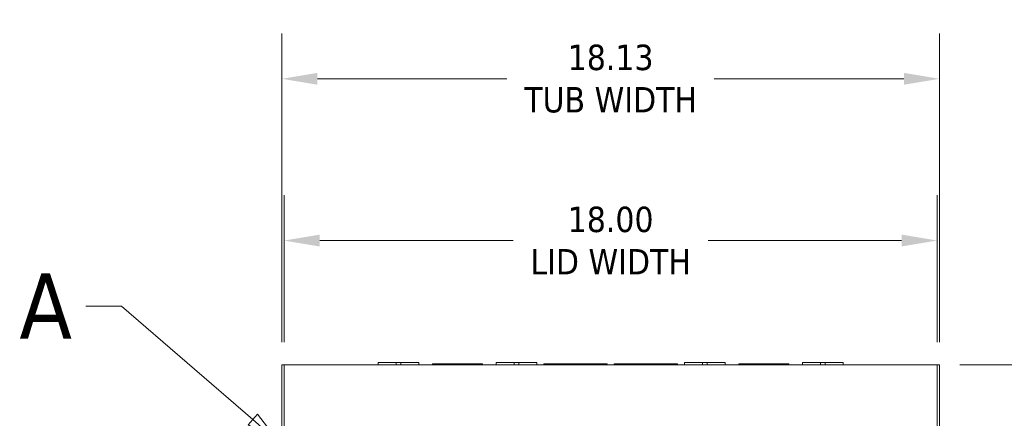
# Model space of a CAD drawing. Header units: inches. Extents: x 7 to 166, y 5 to 101.
# Tile 5 of 13: x 26 to 53, y 67 to 78. Entities that reach past the tile are written whole.
import ezdxf

# ---------------------------------------------------------------- set-up
doc = ezdxf.new("R2010")
doc.units = ezdxf.units.IN
doc.header["$LTSCALE"] = 10
doc.header["$MEASUREMENT"] = 0
doc.linetypes.add('DOUBLE_DASH_CHAIN', pattern=[1.2403, 0.6614, -0.0827, 0.1654, -0.0827, 0.1654, -0.0827])
for name, color, linetype, lineweight in [('Detail Boundary (ANSI)', 7, 'DOUBLE_DASH_CHAIN', 5), ('Dimension (ANSI)', 7, 'Continuous', 5), ('Visible (ANSI)', 7, 'Continuous', 5)]:
    doc.layers.add(name, color=color, linetype=linetype, lineweight=lineweight)
doc.styles.add('Label Text (ANSI)', font='tahoma.ttf')
doc.styles.add('ROMANS', font='tahoma.ttf')
doc.dimstyles.new('Default (ANSI)', dxfattribs={"dimscale": 10, "dimtxt": 0.07, "dimasz": 0.098425, "dimexe": 0.125, "dimexo": 0.0625, "dimgap": 0.031496, "dimtad": 0, "dimtih": 1, "dimtoh": 1, "dimrnd": 1e-08, "dimzin": 0, "dimdsep": 46, "dimtxsty": 'ROMANS', "dimcen": 0.09, "dimdle": 0.393701, "dimclrd": 256, "dimclre": 256, "dimclrt": 256, "dimadec": 0, "dimazin": 0, "dimtfac": 1.428571, "dimtofl": 0, "dimtmove": 0, "dimatfit": 3, "dimfxl": 0, "dimtolj": 1, "dimtzin": 0, "dimlwd": -1, "dimlwe": -1, "dimarcsym": 0})

# ---------------------------------------------------------------- blocks, each defined once
blk = doc.blocks.new('*D4')
at = {"layer": 'Defpoints', "color": 0}
for p in [(51.262, 75.946), (33.137, 68.064), (51.262, 68.064)]:
    blk.add_point(p, dxfattribs=at)
at = {"layer": 'Dimension (ANSI)'}
for p, q in [((33.137, 68.689), (33.137, 77.196)), ((51.262, 68.689), (51.262, 77.196)), ((34.121, 75.946), (39.343, 75.946)), ((50.278, 75.946), (45.056, 75.946))]:
    blk.add_line(p, q, dxfattribs=at)
for points in [[(34.121, 76.11), (34.121, 75.782), (33.137, 75.946)], [(50.278, 76.11), (50.278, 75.782), (51.262, 75.946)]]:
    blk.add_solid(points, dxfattribs=at)
at = {"layer": 'Dimension (ANSI)', "insert": (42.199, 75.946), "char_height": 0.7, "attachment_point": 5, "style": 'ROMANS'}
blk.add_mtext('\\A1;18.13\\PTUB WIDTH', dxfattribs=at)
blk = doc.blocks.new('*D5')
at = {"layer": 'Defpoints', "color": 0}
for p in [(51.199, 71.489), (33.199, 68.064), (51.199, 68.064)]:
    blk.add_point(p, dxfattribs=at)
at = {"layer": 'Dimension (ANSI)'}
for p, q in [((33.199, 68.689), (33.199, 72.739)), ((51.199, 68.689), (51.199, 72.739)), ((34.184, 71.489), (39.513, 71.489)), ((50.215, 71.489), (44.886, 71.489))]:
    blk.add_line(p, q, dxfattribs=at)
for points in [[(34.184, 71.653), (34.184, 71.325), (33.199, 71.489)], [(50.215, 71.653), (50.215, 71.325), (51.199, 71.489)]]:
    blk.add_solid(points, dxfattribs=at)
at = {"layer": 'Dimension (ANSI)', "insert": (42.199, 71.489), "char_height": 0.7, "attachment_point": 5, "style": 'ROMANS'}
blk.add_mtext('\\A1;18.00\\PLID WIDTH', dxfattribs=at)
blk = doc.blocks.new('*D6')
at = {"layer": 'Defpoints', "color": 0}
for p in [(51.199, 68.064), (51.199, 50.064), (55.774, 50.064)]:
    blk.add_point(p, dxfattribs=at)
at = {"layer": 'Dimension (ANSI)'}
for p, q in [((51.824, 68.064), (57.024, 68.064)), ((55.774, 67.08), (55.774, 60.091)), ((55.774, 51.048), (55.774, 57.552)), ((51.824, 50.064), (57.024, 50.064))]:
    blk.add_line(p, q, dxfattribs=at)
for points in [[(55.61, 67.08), (55.938, 67.08), (55.774, 68.064)], [(55.61, 51.048), (55.938, 51.048), (55.774, 50.064)]]:
    blk.add_solid(points, dxfattribs=at)
at = {"layer": 'Dimension (ANSI)', "insert": (55.774, 58.821), "char_height": 0.7, "attachment_point": 5, "style": 'ROMANS'}
blk.add_mtext('\\A1;18.00\\PHEIGHT', dxfattribs=at)
blk = doc.blocks.new('2dDetail0')
at = {"layer": 'Detail Boundary (ANSI)', "linetype": 'Continuous'}
for p, q in [((2.8725, 6.9684), (2.7741, 6.9684)), ((3.2337, 6.6556), (2.8725, 6.9684)), ((3.2465, 6.6703), (3.221, 6.6409)), ((3.2337, 6.6556), (3.3078, 6.5914)), ((3.3078, 6.5914), (3.2465, 6.6703)), ((3.221, 6.6409), (3.3078, 6.5914))]:
    blk.add_line(p, q, dxfattribs=at)
at = {"layer": 'Detail Boundary (ANSI)', "linetype": 'Continuous', "flags": 128}
blk.add_lwpolyline([(3.221, 6.6409), (3.3078, 6.5914)], dxfattribs=at)
at = {"layer": 'Detail Boundary (ANSI)', "ltscale": 0.220541}
blk.add_circle((3.3711, 6.5007), 0.1106, dxfattribs=at)
at = {"layer": 'Detail Boundary (ANSI)'}
blk.add_solid([(3.221, 6.6409), (3.3078, 6.5914), (3.2465, 6.6703), (3.221, 6.6409)], dxfattribs=at)
at = {"layer": 'Detail Boundary (ANSI)', "insert": (2.5906, 6.8784), "char_height": 0.18, "attachment_point": 7, "style": 'Label Text (ANSI)'}
blk.add_mtext('A', dxfattribs=at)

msp = doc.modelspace()

# ---------------------------------------------------------------- linework, layer by layer
at = {"layer": 'Visible (ANSI)'}
for p, q in [((35.792, 68.1265), (36.29203, 68.1265)), ((35.792, 68.064), (35.792, 68.1265)), ((36.41703, 68.1265), (36.29203, 68.1265)), ((36.29203, 68.064), (36.29203, 68.1265)), ((36.41703, 68.1265), (36.917, 68.1265)), ((36.41703, 68.064), (36.41703, 68.1265)), ((36.917, 68.064), (36.917, 68.1265)), ((39.042, 68.1265), (39.54203, 68.1265)), ((39.042, 68.064), (39.042, 68.1265)), ((39.66703, 68.1265), (39.54203, 68.1265)), ((39.54203, 68.064), (39.54203, 68.1265)), ((39.66703, 68.1265), (40.167, 68.1265)), ((39.66703, 68.064), (39.66703, 68.1265)), ((40.167, 68.064), (40.167, 68.1265)), ((44.232, 68.1265), (44.73203, 68.1265)), ((44.232, 68.064), (44.232, 68.1265)), ((44.85703, 68.1265), (44.73203, 68.1265)), ((44.73203, 68.064), (44.73203, 68.1265)), ((44.85703, 68.1265), (45.357, 68.1265)), ((44.85703, 68.064), (44.85703, 68.1265)), ((45.357, 68.064), (45.357, 68.1265)), ((47.482, 68.1265), (47.98203, 68.1265)), ((47.482, 68.064), (47.482, 68.1265)), ((48.10703, 68.1265), (47.98203, 68.1265)), ((47.98203, 68.064), (47.98203, 68.1265)), ((48.10703, 68.1265), (48.607, 68.1265)), ((48.10703, 68.064), (48.10703, 68.1265)), ((48.607, 68.064), (48.607, 68.1265)), ((33.1995, 68.064), (33.137, 68.064)), ((33.137, 50.064), (33.137, 68.064)), ((33.1995, 50.064), (33.1995, 68.064)), ((33.1995, 68.064), (51.1995, 68.064)), ((37.292, 68.09525), (37.91704, 68.09525)), ((37.292, 68.064), (37.292, 68.09525)), ((38.04204, 68.09525), (37.91704, 68.09525)), ((37.91704, 68.09525), (37.91704, 68.064)), ((38.04204, 68.09525), (38.04204, 68.064)), ((38.04204, 68.09525), (38.667, 68.09525)), ((38.667, 68.064), (38.667, 68.09525)), ((40.3545, 68.09525), (41.16704, 68.09525)), ((40.3545, 68.064), (40.3545, 68.09525)), ((41.29204, 68.09525), (41.16704, 68.09525)), ((41.16704, 68.09525), (41.16704, 68.064)), ((41.29204, 68.09525), (41.29204, 68.064)), ((41.29204, 68.09525), (42.1045, 68.09525)), ((42.1045, 68.064), (42.1045, 68.09525)), ((42.2945, 68.09525), (43.10704, 68.09525)), ((42.2945, 68.064), (42.2945, 68.09525)), ((43.23204, 68.09525), (43.10704, 68.09525)), ((43.10704, 68.09525), (43.10704, 68.064)), ((43.23204, 68.09525), (44.0445, 68.09525)), ((43.23204, 68.09525), (43.23204, 68.064)), ((44.0445, 68.064), (44.0445, 68.09525)), ((45.732, 68.09525), (46.35704, 68.09525)), ((45.732, 68.064), (45.732, 68.09525)), ((46.48204, 68.09525), (46.35704, 68.09525)), ((46.35704, 68.09525), (46.35704, 68.064)), ((46.48204, 68.09525), (47.107, 68.09525)), ((46.48204, 68.09525), (46.48204, 68.064)), ((47.107, 68.064), (47.107, 68.09525)), ((51.262, 68.064), (51.1995, 68.064)), ((51.1995, 68.064), (51.1995, 50.064)), ((51.262, 68.064), (51.262, 50.064))]:
    msp.add_line(p, q, dxfattribs=at)

# ---------------------------------------------------------------- block references
at = {"layer": 'Detail Boundary (ANSI)', "xscale": 10, "yscale": 10, "zscale": 10}
msp.add_blockref('2dDetail0', (0, 0), dxfattribs=at)

# ---------------------------------------------------------------- dimensions: what is measured, and where the dimension line sits
at = {"layer": 'Dimension (ANSI)'}
for base, p1, p2, text, picture, middle in [((51.2619999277, 75.9462059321), (33.1369999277, 68.0639985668), (51.2619999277, 68.0639985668), '<>\\PTUB WIDTH', '*D4', (42.1994999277, 75.9462059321)), ((51.1995, 71.48872), (33.1995, 68.064), (51.1995, 68.064), '<>\\PLID WIDTH', '*D5', (42.1995, 71.48872))]:
    dim = msp.add_linear_dim(base=base, p1=p1, p2=p2, text=text, dimstyle='Default (ANSI)', override={"dimtih": 0, "dimtoh": 0, "dimdec": 2, "dimtp": 0, "dimtm": 0, "dimtdec": 2, "dimatfit": 1}, dxfattribs=at)
    dim.commit()
    dim.dimension.update_dxf_attribs({"geometry": picture, "text_midpoint": middle, "dimtype": 160})
dim = msp.add_linear_dim(base=(55.7738, 50.064), p1=(51.1995, 68.064), p2=(51.1995, 50.064), angle=270, text='<>\\PHEIGHT', dimstyle='Default (ANSI)', override={"dimdec": 2, "dimtp": 0, "dimtm": 0, "dimtdec": 2, "dimatfit": 1}, dxfattribs=at)
dim.commit()
dim.dimension.update_dxf_attribs({"geometry": '*D6', "text_midpoint": (55.7738, 58.82133), "dimtype": 160})

doc.saveas('drawing.dxf')
